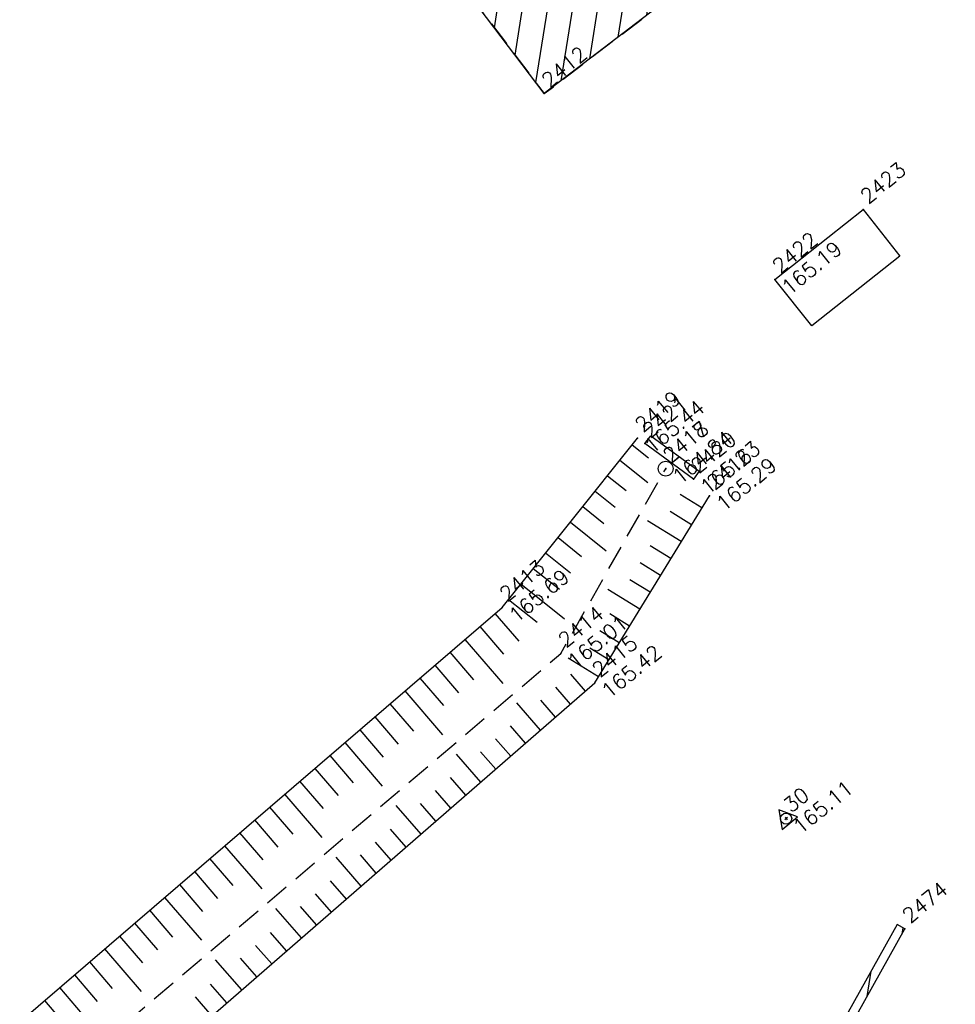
# Model space of a CAD drawing. Header units: feet. Extents: x 529188 to 529675, y 139816 to 140273.
# Tile 42 of 118: x 529372 to 529391, y 140054 to 140074. Entities that reach past the tile are written whole.
import ezdxf
from ezdxf.enums import TextEntityAlignment as Align

# ---------------------------------------------------------------- set-up
doc = ezdxf.new("R2010")
doc.units = ezdxf.units.FT
doc.header["$LTSCALE"] = 2
doc.header["$MEASUREMENT"] = 0
doc.header["$PDSIZE"] = 0.1
doc.linetypes.add('CACHE', pattern=[0.375, 0.25, -0.125])
doc.layers.get('0').update_dxf_attribs({"linetype": 'CONTINUOUS'})
for name, color, linetype in [('BATI', 10, 'CONTINUOUS'), ('BATI-HACHURES', 30, 'CONTINUOUS'), ('BORD_TOIT', 244, 'CACHE'), ('DIVERS_1', 7, 'CONTINUOUS'), ('MURS', 1, 'CONTINUOUS'), ('POLYGO', 241, 'CONTINUOUS'), ('SOCLES', 13, 'CONTINUOUS'), ('TALUS', 40, 'CONTINUOUS'), ('TALUS_BAS', 40, 'CACHE'), ('TALUS_HAUT', 40, 'CONTINUOUS'), ('TOPOALT', 3, 'CONTINUOUS'), ('TOPOJIS', 7, 'CONTINUOUS'), ('TOPOJIS-GELE', 7, 'CONTINUOUS'), ('TOPOMAT', 142, 'CONTINUOUS')]:
    doc.layers.add(name, color=color, linetype=linetype)
doc.styles.get("Standard").update_dxf_attribs({"font": 'ROMANS.SHX'})
pattern_1 = [(80.99999999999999, (0, 0), (-0.4938441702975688, 0.07821723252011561), [])]

# ---------------------------------------------------------------- blocks, each defined once
blk = doc.blocks.new('TCPOINT')
at = {"color": 0}
blk.add_point((0, 0), dxfattribs=at)
at = {"layer": 'TOPOALT'}
blk.add_attdef('ALT', text='', height=0.3, dxfattribs=at).set_placement((0.1, -0.1), align=Align.TOP_LEFT)
at = {"layer": 'TOPOMAT'}
blk.add_attdef('MAT', (0.1, 0.1), '', height=0.3, dxfattribs=at)
blk = doc.blocks.new('269')
for p, q in [((0.03485952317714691, 0), (-0.03485952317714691, 0)), ((0, 0.03485952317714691), (0, -0.03485952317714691))]:
    blk.add_line(p, q)
blk.add_lwpolyline([(0, 0.2309401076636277), (-0.1999999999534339, -0.1154700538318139), (0.1999999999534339, -0.1154700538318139)], close=True)
blk.add_circle((0, 0), 0.1132074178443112)
blk = doc.blocks.new('283')
at = {"ltscale": 3}
blk.add_circle((0, 0), 0.15, dxfattribs=at)

msp = doc.modelspace()

# ---------------------------------------------------------------- hatches: boundary and pattern name
at = {"layer": 'BATI-HACHURES'}
h = msp.add_hatch(dxfattribs=at)
h.set_pattern_fill('ANSI31', color=256, scale=4, angle=35.99999999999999, style=0)
h.set_pattern_definition(pattern_1)
h.paths.add_polyline_path([(529309.6865183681, 140047.1218154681), (529294.0957603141, 140035.1580378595), (529295.9341393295, 140032.7414377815), (529311.303255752, 140044.366157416), (529317.02037389, 140040.648420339), (529309.846867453, 140037.934731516), (529328.669764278, 140009.230307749), (529338.867877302, 140008.310619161), (529336.9738251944, 140013.078178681), (529337.4134897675, 140013.4288549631), (529340.7275932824, 140009.2737581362), (529351.395842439, 139995.222260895), (529351.555134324, 139995.34319929), (529321.000020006, 140035.588332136), (529320.6097548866, 140035.2920330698), (529320.2653378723, 140035.7462102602), (529321.099579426, 140036.328092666), (529332.2576004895, 140044.7895750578), (529332.8480658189, 140044.0109379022), (529330.818461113, 140042.467174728), (529335.054128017, 140036.898490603), (529341.813280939, 140042.065214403), (529337.5899298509, 140047.6177067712), (529335.616039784, 140046.1163214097), (529335.0286272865, 140046.8909328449), (529355.9366893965, 140062.7461815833), (529356.5253407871, 140061.9699364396), (529354.519490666, 140060.444497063), (529358.748190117, 140054.884041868), (529365.427176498, 140060.07202881), (529361.341794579, 140065.548450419), (529358.604795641, 140063.5513518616), (529358.0183101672, 140064.3247408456), (529364.806779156, 140069.4726528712), (529379.6617135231, 140080.728600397), (529380.2583743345, 140079.9409096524), (529378.258374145, 140078.407808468), (529382.495664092, 140072.812566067), (529389.272870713, 140077.995394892), (529385.007293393, 140083.581196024), (529383.0072932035, 140082.0480948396), (529382.4226321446, 140082.8199439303), (529402.759805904, 140098.2249676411), (529403.3879901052, 140097.4046573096), (529401.994777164, 140096.34900812), (529404.732128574, 140092.7380453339), (529390.411130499, 140081.865241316), (529394.858151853, 140075.936696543), (529403.978742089, 140083.008135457), (529405.9281208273, 140080.4938685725), (529396.772033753, 140073.394908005), (529399.995635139, 140069.125215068), (529409.1162253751, 140076.196653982), (529411.0656041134, 140073.6823870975), (529402.04918053, 140066.71299331), (529405.2394652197, 140062.5204200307), (529424.929498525, 140077.503297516), (529411.6725092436, 140094.9274867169), (529412.969844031, 140095.912399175), (529408.766238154, 140101.479801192), (529406.7329205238, 140099.9450184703), (529406.16244793, 140100.740931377), (529413.2647199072, 140106.2719399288), (529405.0436369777, 140116.8284896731), (529403.8790116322, 140118.3626678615), (529396.8277903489, 140113.0095021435), (529396.2094615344, 140113.8236842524), (529398.224287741, 140115.35383959), (529393.997260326, 140120.919761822), (529387.2569257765, 140115.7908451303), (529391.441671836, 140110.213862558), (529392.8189237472, 140111.2472976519), (529393.4279425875, 140110.4356623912), (529373.1557079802, 140095.0469015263), (529372.5221125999, 140095.8841919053), (529374.527904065, 140097.393132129), (529370.329834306, 140102.973507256), (529363.553716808, 140097.851809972), (529367.800348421, 140092.264620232), (529369.7986522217, 140093.783462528), (529370.4340244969, 140092.9475187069), (529359.1771359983, 140084.661349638), (529349.4263669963, 140077.1238511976), (529348.8353181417, 140077.9055552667), (529350.821484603, 140079.407301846), (529346.596598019, 140084.995014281), (529339.809686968, 140079.860155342), (529344.046363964, 140074.271650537), (529346.0943683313, 140075.8242541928), (529346.6854171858, 140075.0425501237), (529325.7601842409, 140059.1039860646), (529325.1255843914, 140059.9405164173), (529327.100290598, 140061.457300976), (529322.795366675, 140067.06189389), (529316.084386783, 140061.92186627), (529320.296489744, 140056.36946663), (529322.3439973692, 140057.9227253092), (529322.9785972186, 140057.0861949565)])
h = msp.add_hatch(dxfattribs=at)
h.set_pattern_fill('ANSI31', color=256, scale=4, angle=35.99999999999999, style=0)
h.set_pattern_definition(pattern_1)
h.paths.add_polyline_path([(529385.045028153, 140048.482878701), (529386.749998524, 140050.881490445), (529389.625506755, 140056.022437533), (529389.782602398, 140055.934568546), (529386.902346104, 140050.785132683), (529385.191740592, 140048.378593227)])

# ---------------------------------------------------------------- linework, layer by layer
at = {"layer": 'BATI', "flags": 128}
msp.add_lwpolyline([(529389.272870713, 140077.995394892), (529382.495664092, 140072.812566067), (529378.258374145, 140078.407808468)], dxfattribs=at)
at = {"layer": 'BORD_TOIT', "flags": 128}
msp.add_lwpolyline([(529378.258374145, 140078.407808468), (529382.495664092, 140072.812566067), (529389.272870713, 140077.995394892), (529385.007293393, 140083.581196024)], dxfattribs=at)
at = {"layer": 'MURS', "flags": 128}
for points in [[(529385.509733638, 140065.024123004), (529384.530157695, 140065.740199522), (529384.648185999, 140065.901659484), (529385.627761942, 140065.185582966)], [(529385.191740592, 140048.378593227), (529386.902346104, 140050.785132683), (529389.782602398, 140055.934568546), (529389.625506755, 140056.022437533), (529386.749998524, 140050.881490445), (529385.045028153, 140048.482878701)]]:
    msp.add_lwpolyline(points, close=True, dxfattribs=at)
at = {"layer": 'SOCLES', "flags": 128}
msp.add_lwpolyline([(529387.156302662, 140069.060417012), (529388.937332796, 140070.470567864), (529389.682231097, 140069.529756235), (529387.901200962, 140068.119605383)], close=True, dxfattribs=at)
at = {"layer": 'TALUS'}
for p, q in [((529384.2735443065, 140065.717495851), (529384.6001232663, 140065.4561883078)), ((529384.0236404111, 140065.4051690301), (529384.5861320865, 140064.9550992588)), ((529383.7737365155, 140065.0928422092), (529384.1502721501, 140064.7915625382)), ((529383.5238326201, 140064.7805153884), (529383.9253465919, 140064.4592496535)), ((529385.6825078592, 140064.4429304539), (529385.243727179, 140064.7116412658)), ((529383.2739287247, 140064.4681885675), (529383.7004210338, 140064.1269367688)), ((529385.4736069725, 140064.1018140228), (529385.0405032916, 140064.3670482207)), ((529383.0240248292, 140064.1558617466), (529383.7463778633, 140063.5778811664)), ((529385.2647060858, 140063.7606975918), (529384.5808233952, 140064.1795097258)), ((529382.7741209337, 140063.8435349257), (529383.2505699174, 140063.4623109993)), ((529385.0558051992, 140063.4195811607), (529384.6340555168, 140063.6778621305)), ((529382.5242170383, 140063.5312081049), (529383.0256443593, 140063.1299981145)), ((529384.8469043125, 140063.0784647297), (529384.4308316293, 140063.3332690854)), ((529382.2743131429, 140063.218881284), (529382.8007188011, 140062.7976852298)), ((529382.0244092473, 140062.9065544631), (529382.9066236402, 140062.2006630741)), ((529384.6380034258, 140062.7373482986), (529384.2276077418, 140062.9886760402)), ((529384.4291025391, 140062.3962318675), (529383.7815526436, 140062.7927936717)), ((529381.7745053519, 140062.5942276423), (529382.3508676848, 140062.1330594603)), ((529381.4987058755, 140062.3069088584), (529381.9794533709, 140061.7472447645)), ((529384.2202016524, 140062.0551154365), (529383.821159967, 140062.29948995)), ((529381.195280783, 140062.0462688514), (529381.6753564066, 140061.4873869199)), ((529384.0113007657, 140061.7139990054), (529383.6179360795, 140061.9548969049)), ((529380.8918556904, 140061.7856288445), (529381.6589016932, 140060.8926692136)), ((529380.5884305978, 140061.5249888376), (529381.0671624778, 140060.9676712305)), ((529383.802399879, 140061.3728825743), (529383.414712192, 140061.6103038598)), ((529380.2850055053, 140061.2643488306), (529380.7630655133, 140060.7078133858)), ((529383.5934989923, 140061.0317661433), (529382.981276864, 140061.4066931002)), ((529383.3262040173, 140060.7400497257), (529383.0302096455, 140061.0802812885)), ((529379.9815804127, 140061.0037088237), (529380.4589685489, 140060.4479555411)), ((529379.6781553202, 140060.7430688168), (529380.4409013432, 140059.8551150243)), ((529383.0244236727, 140060.4775071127), (529382.7269271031, 140060.819465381)), ((529379.3747302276, 140060.4824288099), (529379.8507746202, 140059.9282398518)), ((529382.4208629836, 140059.9524218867), (529381.9400614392, 140060.5050805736)), ((529382.7226433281, 140060.2149644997), (529382.4236445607, 140060.5586494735)), ((529379.071305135, 140060.221788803), (529379.5466776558, 140059.6683820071)), ((529378.7678800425, 140059.9611487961), (529379.2425806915, 140059.4085241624)), ((529382.1190826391, 140059.6898792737), (529381.817079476, 140060.0370176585)), ((529378.46445495, 140059.7005087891), (529379.2229009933, 140058.8175608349)), ((529381.8173022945, 140059.4273366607), (529381.5137969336, 140059.7762017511)), ((529381.2137416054, 140058.9022514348), (529380.7233259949, 140059.4659610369)), ((529381.51552195, 140059.1647940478), (529381.2105143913, 140059.5153858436)), ((529378.1610298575, 140059.4398687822), (529378.6343867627, 140058.8888084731)), ((529377.8576047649, 140059.1792287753), (529378.3302897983, 140058.6289506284)), ((529377.5541796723, 140058.9185887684), (529378.0261928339, 140058.3690927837)), ((529380.9119612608, 140058.6397088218), (529380.6039493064, 140058.9937540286)), ((529380.6101809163, 140058.3771662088), (529380.300666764, 140058.7329381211)), ((529377.2507545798, 140058.6579487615), (529378.0049006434, 140057.7800066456)), ((529380.3084005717, 140058.1146235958), (529379.9973842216, 140058.4721222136)), ((529376.9473294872, 140058.3973087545), (529377.4179989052, 140057.8493770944)), ((529380.0066202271, 140057.8520809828), (529379.5065905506, 140058.4268415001)), ((529376.6439043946, 140058.1366687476), (529377.1139019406, 140057.5895192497)), ((529376.3404793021, 140057.8760287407), (529376.8098049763, 140057.329661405)), ((529379.7048398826, 140057.5895383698), (529379.3908191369, 140057.9504903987)), ((529379.403059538, 140057.3269957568), (529379.0875365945, 140057.6896744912)), ((529376.0370542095, 140057.6153887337), (529376.7869002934, 140056.7424524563)), ((529375.733629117, 140057.3547487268), (529376.2016110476, 140056.8099457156)), ((529378.7994988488, 140056.8019105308), (529378.2898551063, 140057.3877219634)), ((529379.1012791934, 140057.0644531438), (529378.7842540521, 140057.4288585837)), ((529375.4302040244, 140057.0941087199), (529375.8975140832, 140056.550087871)), ((529378.4977185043, 140056.5393679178), (529378.1776889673, 140056.9072267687)), ((529375.1267789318, 140056.833468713), (529375.5934171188, 140056.2902300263)), ((529374.8233538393, 140056.5728287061), (529375.5688999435, 140055.704898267)), ((529378.1959381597, 140056.2768253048), (529377.8744064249, 140056.6464108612)), ((529374.5199287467, 140056.3121886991), (529374.98522319, 140055.7705143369)), ((529377.5923774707, 140055.7517400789), (529377.073119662, 140056.3486024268)), ((529377.8941578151, 140056.0142826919), (529377.5711238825, 140056.3855949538)), ((529374.2165036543, 140056.0515486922), (529374.6811262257, 140055.5106564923)), ((529373.9130785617, 140055.7909086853), (529374.3770292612, 140055.2507986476)), ((529377.2905971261, 140055.4891974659), (529376.9645587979, 140055.8639631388)), ((529373.6096534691, 140055.5302686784), (529374.3508995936, 140054.6673440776)), ((529376.9888167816, 140055.2266548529), (529376.6612762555, 140055.6031472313)), ((529376.3852560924, 140054.7015696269), (529375.8563842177, 140055.30948289)), ((529376.687036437, 140054.9641122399), (529376.3579937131, 140055.3423313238)), ((529373.3062283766, 140055.2696286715), (529373.7688353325, 140054.7310829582)), ((529373.002803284, 140055.0089886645), (529373.464738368, 140054.4712251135)), ((529372.6993781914, 140054.7483486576), (529373.1606414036, 140054.2113672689)), ((529376.0834757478, 140054.4390270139), (529375.7514286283, 140054.8206995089)), ((529372.3959530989, 140054.4877086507), (529373.1328992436, 140053.6297898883)), ((529375.7816954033, 140054.1764844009), (529375.448146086, 140054.5598836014))]:
    msp.add_line(p, q, dxfattribs=at)
at = {"layer": 'TALUS_BAS', "flags": 128}
msp.add_lwpolyline([(529380.709680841, 139981.406897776), (529369.044376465, 140002.553690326), (529357.301132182, 140028.959959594, -0.06274556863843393), (529356.909546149, 140033.640111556, -0.1028512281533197), (529358.778173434, 140041.056134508), (529382.831492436, 140061.503205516), (529384.949214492, 140065.23454647)], format="xyb", dxfattribs=at)
at = {"layer": 'TALUS_HAUT', "flags": 128}
for points in [[(529378.966269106, 139980.674589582), (529366.950770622, 140001.376841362), (529355.170564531, 140028.675567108, -0.04331371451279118), (529355.38866288, 140033.130534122, -0.09962632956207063), (529358.725915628, 140042.745243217), (529381.64551442, 140062.433016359), (529384.382072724, 140065.853133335)], [(529381.454553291, 139981.923265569), (529369.838855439, 140002.9442291), (529358.445503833, 140029.088269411, -0.08019040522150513), (529358.109261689, 140034.364082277, -0.09428118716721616), (529359.84894133, 140040.315320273), (529383.515935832, 140060.905112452), (529385.833089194, 140064.688816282)]]:
    msp.add_lwpolyline(points, format="xyb", dxfattribs=at)

# ---------------------------------------------------------------- block references
at = {"layer": 'DIVERS_1', "rotation": 39.33073407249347}
msp.add_blockref('283', (529384.948811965, 140065.235463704), dxfattribs=at)
at = {"layer": 'POLYGO', "rotation": 39.33073407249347}
msp.add_blockref('269', (529387.382008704, 140058.16312865), dxfattribs=at)
msp.add_blockref('269', (529387.382008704, 140058.16312865), dxfattribs=at)
at = {"layer": 'TOPOJIS'}
ref = msp.add_blockref('TCPOINT', (529382.495664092, 140072.812566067), dxfattribs=at)
ref.add_attrib('MAT', '2412', (529382.595664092, 140072.912566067), dxfattribs={"layer": 'TOPOMAT', "height": 0.3, "rotation": 39.33073407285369})
ref = msp.add_blockref('TCPOINT', (529388.937332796, 140070.470567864), dxfattribs=at)
ref.add_attrib('MAT', '2423', (529389.037332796, 140070.570567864), dxfattribs={"layer": 'TOPOMAT', "height": 0.3, "rotation": 39.33073407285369})
ref = msp.add_blockref('TCPOINT', (529387.156302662, 140069.060417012), dxfattribs=at)
ref.add_attrib('MAT', '2422', (529387.256302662, 140069.160417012), dxfattribs={"layer": 'TOPOMAT', "height": 0.3, "rotation": 39.33073407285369})
ref.add_attrib('ALT', '165.19', dxfattribs={"layer": 'TOPOALT', "height": 0.3, "rotation": 39.33073407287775}).set_placement((529387.256302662, 140068.960417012), align=Align.TOP_LEFT)
ref = msp.add_blockref('TCPOINT', (529384.382072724, 140065.853133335), dxfattribs=at)
ref.add_attrib('MAT', '2419', (529384.482072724, 140065.953133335), dxfattribs={"layer": 'TOPOMAT', "height": 0.3, "rotation": 39.33073407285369})
ref.add_attrib('ALT', '165.44', dxfattribs={"layer": 'TOPOALT', "height": 0.3, "rotation": 39.33073407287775}).set_placement((529384.482072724, 140065.753133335), align=Align.TOP_LEFT)
ref = msp.add_blockref('TCPOINT', (529384.530157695, 140065.740199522), dxfattribs=at)
ref.add_attrib('MAT', '2421', (529384.6301576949, 140065.840199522), dxfattribs={"layer": 'TOPOMAT', "height": 0.3, "rotation": 39.33073407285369})
ref = msp.add_blockref('TCPOINT', (529384.948811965, 140065.235463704), dxfattribs=at)
ref.add_attrib('MAT', '2418', (529385.0488119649, 140065.335463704), dxfattribs={"layer": 'TOPOMAT', "height": 0.3, "rotation": 39.33073407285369})
ref = msp.add_blockref('TCPOINT', (529384.949214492, 140065.23454647), dxfattribs=at)
ref.add_attrib('MAT', '2417', (529385.049214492, 140065.33454647), dxfattribs={"layer": 'TOPOMAT', "height": 0.3, "rotation": 39.33073407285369})
ref.add_attrib('ALT', '164.84', dxfattribs={"layer": 'TOPOALT', "height": 0.3, "rotation": 39.33073407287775}).set_placement((529385.049214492, 140065.13454647), align=Align.TOP_LEFT)
ref = msp.add_blockref('TCPOINT', (529385.509733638, 140065.024123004), dxfattribs=at)
ref.add_attrib('MAT', '2420', (529385.609733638, 140065.124123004), dxfattribs={"layer": 'TOPOMAT', "height": 0.3, "rotation": 39.33073407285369})
ref.add_attrib('ALT', '165.23', dxfattribs={"layer": 'TOPOALT', "height": 0.3, "rotation": 39.33073407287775}).set_placement((529385.609733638, 140064.924123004), align=Align.TOP_LEFT)
ref = msp.add_blockref('TCPOINT', (529385.833089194, 140064.688816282), dxfattribs=at)
ref.add_attrib('MAT', '2416', (529385.933089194, 140064.788816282), dxfattribs={"layer": 'TOPOMAT', "height": 0.3, "rotation": 39.33073407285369})
ref.add_attrib('ALT', '165.29', dxfattribs={"layer": 'TOPOALT', "height": 0.3, "rotation": 39.33073407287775}).set_placement((529385.933089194, 140064.588816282), align=Align.TOP_LEFT)
ref = msp.add_blockref('TCPOINT', (529381.64551442, 140062.433016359), dxfattribs=at)
ref.add_attrib('MAT', '2413', (529381.74551442, 140062.533016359), dxfattribs={"layer": 'TOPOMAT', "height": 0.3, "rotation": 39.33073407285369})
ref.add_attrib('ALT', '165.69', dxfattribs={"layer": 'TOPOALT', "height": 0.3, "rotation": 39.33073407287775}).set_placement((529381.74551442, 140062.333016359), align=Align.TOP_LEFT)
ref = msp.add_blockref('TCPOINT', (529382.831492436, 140061.503205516), dxfattribs=at)
ref.add_attrib('MAT', '2414', (529382.931492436, 140061.603205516), dxfattribs={"layer": 'TOPOMAT', "height": 0.3, "rotation": 39.33073407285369})
ref.add_attrib('ALT', '165.01', dxfattribs={"layer": 'TOPOALT', "height": 0.3, "rotation": 39.33073407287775}).set_placement((529382.931492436, 140061.403205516), align=Align.TOP_LEFT)
ref = msp.add_blockref('TCPOINT', (529383.515935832, 140060.905112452), dxfattribs=at)
ref.add_attrib('MAT', '2415', (529383.615935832, 140061.005112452), dxfattribs={"layer": 'TOPOMAT', "height": 0.3, "rotation": 39.33073407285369})
ref.add_attrib('ALT', '165.42', dxfattribs={"layer": 'TOPOALT', "height": 0.3, "rotation": 39.33073407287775}).set_placement((529383.615935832, 140060.805112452), align=Align.TOP_LEFT)
ref = msp.add_blockref('TCPOINT', (529387.382008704, 140058.16312865), dxfattribs=at)
ref.add_attrib('MAT', '30', (529387.482008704, 140058.26312865), dxfattribs={"layer": 'TOPOMAT', "height": 0.3, "rotation": 39.33073407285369})
ref.add_attrib('ALT', '165.11', dxfattribs={"layer": 'TOPOALT', "height": 0.3, "rotation": 39.33073407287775}).set_placement((529387.482008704, 140058.06312865), align=Align.TOP_LEFT)
ref = msp.add_blockref('TCPOINT', (529387.382008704, 140058.16312865), dxfattribs=at)
ref.add_attrib('MAT', '30', (529387.482008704, 140058.26312865), dxfattribs={"layer": 'TOPOMAT', "height": 0.3, "rotation": 39.33073407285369})
ref.add_attrib('ALT', '165.11', dxfattribs={"layer": 'TOPOJIS-GELE', "height": 0.3, "rotation": 39.33073407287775}).set_placement((529387.482008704, 140058.06312865), align=Align.TOP_LEFT)
ref = msp.add_blockref('TCPOINT', (529389.782602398, 140055.934568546), dxfattribs=at)
ref.add_attrib('MAT', '2474', (529389.8826023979, 140056.034568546), dxfattribs={"layer": 'TOPOMAT', "height": 0.3, "rotation": 39.33073407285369})

doc.saveas('drawing.dxf')
